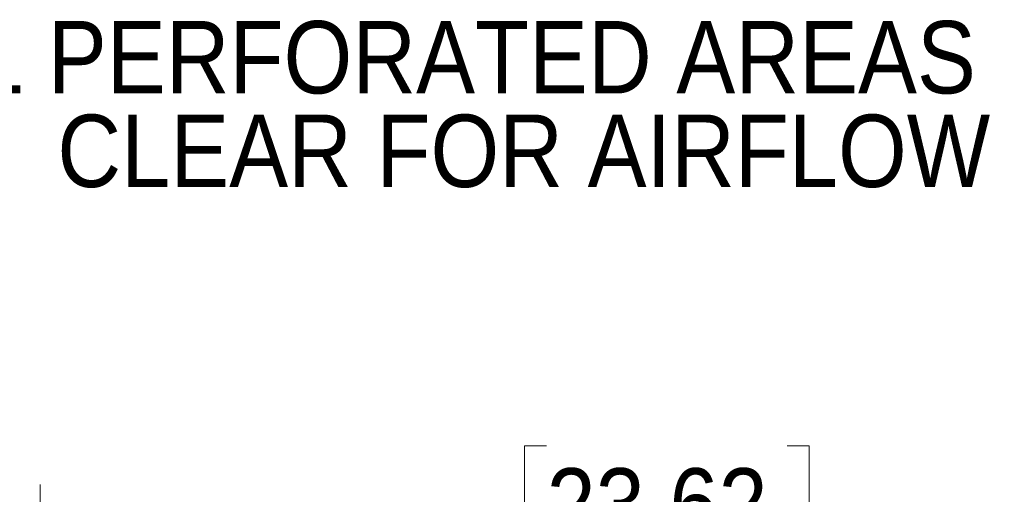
# Model space of a CAD drawing. Header units: millimetres. Extents: x 0 to 844, y -2 to 552.
# Tile 90 of 151: x 641 to 689, y 331 to 354. Entities that reach past the tile are written whole.
import ezdxf

# ---------------------------------------------------------------- set-up
doc = ezdxf.new("R2010")
doc.units = ezdxf.units.MM
doc.styles.add('SLDTEXTSTYLE0', font='GOTHIC.TTF', dxfattribs={"width": 0.913})
doc.dimstyles.new('SLDDIMSTYLE6', dxfattribs={"dimtxt": 3.5, "dimasz": 3.9624, "dimexe": 0, "dimexo": 0.0625, "dimgap": 0.875, "dimtad": 0, "dimtih": 1, "dimtoh": 1, "dimdec": 1, "dimlfac": 10, "dimrnd": 1e-09, "dimzin": 4, "dimdsep": 46, "dimtxsty": 'SLDTEXTSTYLE0', "dimsah": 1, "dimcen": 0.09, "dimadec": 0, "dimazin": 1, "dimtfac": 1, "dimtdec": 1, "dimtofl": 0, "dimtmove": 0, "dimatfit": 3, "dimfxl": 1, "dimfrac": 2, "dimtolj": 1, "dimtzin": 12, "dimarcsym": 0})

# ---------------------------------------------------------------- blocks, each defined once
blk = doc.blocks.new('_D_17')
at = {"color": 7, "linetype": 'Continuous', "lineweight": 0}
for p, q in [((666.837, 333.841), (665.771, 333.841)), ((665.771, 333.841), (665.771, 328.285)), ((678.475, 333.841), (679.541, 333.841)), ((679.541, 333.841), (679.541, 328.285)), ((642.346, 261.595), (642.346, 331.975)), ((702.346, 261.595), (702.346, 331.975)), ((642.346, 328.8), (662.701, 328.8)), ((702.346, 328.8), (682.611, 328.8)), ((665.771, 328.285), (666.837, 328.285)), ((679.541, 328.285), (678.475, 328.285))]:
    blk.add_line(p, q, dxfattribs=at)
at = {"color": 7, "linetype": 'Continuous', "lineweight": 18}
for points in [[(642.346, 328.8), (646.308, 328.14), (646.308, 329.46)], [(702.346, 328.8), (698.384, 329.46), (698.384, 328.14)]]:
    blk.add_solid(points, dxfattribs=at)
at = {"color": 7, "linetype": 'Continuous', "lineweight": 18, "char_height": 3.5, "attachment_point": 1, "style": 'SLDTEXTSTYLE0'}
for s, insert in [('23.62', (666.837, 332.756)), ('600.0', (666.837, 327.519))]:
    blk.add_mtext(s, dxfattribs=dict(at, insert=insert))
blk = doc.blocks.new('SW_NOTE_0_10')
at = {"color": 0, "linetype": 'Continuous', "lineweight": 0, "char_height": 3.5, "attachment_point": 3, "style": 'SLDTEXTSTYLE0'}
for s, insert in [('KEEP ALL PERFORATED AREAS', (-2.186, 6.259)), ('CLEAR FOR AIRFLOW', (-1.496, 1.734))]:
    blk.add_mtext(s, dxfattribs=dict(at, insert=insert))

msp = doc.modelspace()

# ---------------------------------------------------------------- block references
at = {"color": 7, "linetype": 'Continuous', "lineweight": 0}
msp.add_blockref('SW_NOTE_0_10', (689.786, 348.113), dxfattribs=at)

# ---------------------------------------------------------------- dimensions: what is measured, and where the dimension line sits
at = {"color": 7, "linetype": 'Continuous', "lineweight": 18}
dim = msp.add_linear_dim(base=(702.346, 328.8), p1=(642.346, 260.325), p2=(702.346, 260.325), dimstyle='SLDDIMSTYLE6', dxfattribs=at)
dim.commit()
dim.dimension.update_dxf_attribs({"geometry": '_D_17', "text_midpoint": (672.656, 328.8), "dimtype": 160})

doc.saveas('drawing.dxf')
